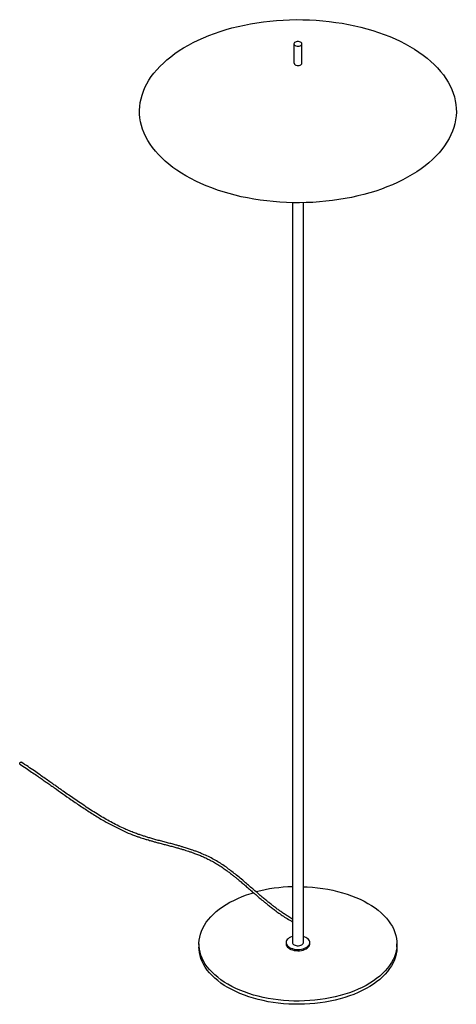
# Paper-space layout '_Isométrica' of a CAD drawing. Header units: millimetres. Extents: x -351 to 200, y -1126 to 115.
import ezdxf

# ---------------------------------------------------------------- set-up
doc = ezdxf.new("R2010")
doc.units = ezdxf.units.MM

psp = doc.layouts.new('_Isométrica')

# ---------------------------------------------------------------- linework, layer by layer
at = {"color": 7, "linetype": 'Continuous', "lineweight": 25}
for p, q in [((-5, 84.9), (-5, 60.5)), ((5, 60.5), (5, 84.9)), ((-7, -115.4), (-7, -1048.5)), ((7, -1048.5), (7, -115.4)), ((-125, -1050.1), (-125, -1054.2)), ((-15, -1048.5), (-15, -1050.1)), ((15, -1050.1), (15, -1048.5)), ((125, -1054.2), (125, -1050.1))]:
    psp.add_line(p, q, dxfattribs=at)
at = {"color": 7, "linetype": 'Continuous', "lineweight": 25, "flags": 128}
for points in [[(141.4, 81.6), (147.2, 78.2), (152.8, 74.5), (158, 70.8), (163, 66.9), (167.7, 62.9), (172.1, 58.8), (176.3, 54.6), (180.1, 50.3), (183.6, 45.9), (186.7, 41.4), (189.6, 36.8), (192.1, 32.2), (194.2, 27.5), (196.1, 22.8), (197.5, 18.1), (198.7, 13.3), (199.5, 8.5), (199.9, 3.6), (200, -1.2), (199.7, -6), (199.1, -10.9), (198.1, -15.7), (196.8, -20.4), (195.2, -25.2), (193.2, -29.9), (190.8, -34.5), (188.2, -39.1), (185.2, -43.6), (181.8, -48.1), (178.2, -52.4), (174.2, -56.7), (170, -60.8), (165.4, -64.9), (160.6, -68.8), (155.4, -72.7), (150, -76.4), (144.4, -79.9), (138.4, -83.3), (132.3, -86.6), (125.9, -89.7), (119.2, -92.7), (112.4, -95.5), (105.4, -98.1), (98.2, -100.6), (90.8, -102.9), (83.3, -105), (75.6, -106.9), (67.7, -108.6), (59.8, -110.2), (51.8, -111.5), (43.6, -112.7), (35.4, -113.6), (27.1, -114.4), (18.8, -114.9), (10.5, -115.3), (2.1, -115.5), (-6.3, -115.4), (-14.6, -115.1), (-23, -114.7), (-31.3, -114), (-39.5, -113.2), (-47.7, -112.1), (-55.8, -110.9), (-63.8, -109.4), (-71.7, -107.8), (-79.4, -106), (-87, -103.9), (-94.5, -101.8), (-101.8, -99.4), (-108.9, -96.8), (-115.9, -94.1), (-122.6, -91.2), (-129.1, -88.2), (-135.4, -85), (-141.4, -81.6), (-147.2, -78.2), (-152.8, -74.5), (-158, -70.8), (-163, -66.9), (-167.7, -62.9), (-172.1, -58.8), (-176.3, -54.6), (-180.1, -50.3), (-183.6, -45.9), (-186.7, -41.4), (-189.6, -36.8), (-192.1, -32.2), (-194.2, -27.5), (-196.1, -22.8), (-197.5, -18.1), (-198.7, -13.3), (-199.5, -8.5), (-199.9, -3.6), (-200, 1.2), (-199.7, 6), (-199.1, 10.9), (-198.1, 15.7), (-196.8, 20.4), (-195.2, 25.2), (-193.2, 29.9), (-190.8, 34.5), (-188.2, 39.1), (-185.2, 43.6), (-181.8, 48.1), (-178.2, 52.4), (-174.2, 56.7), (-170, 60.8), (-165.4, 64.9), (-160.6, 68.8), (-155.4, 72.7), (-150, 76.4), (-144.4, 79.9), (-138.4, 83.3), (-132.3, 86.6), (-125.9, 89.7), (-119.2, 92.7), (-112.4, 95.5), (-105.4, 98.1), (-98.2, 100.6), (-90.8, 102.9), (-83.3, 105), (-75.6, 106.9), (-67.7, 108.6), (-59.8, 110.2), (-51.8, 111.5), (-43.6, 112.7), (-35.4, 113.6), (-27.1, 114.4), (-18.8, 114.9), (-10.5, 115.3), (-2.1, 115.5), (6.3, 115.4), (14.6, 115.1), (23, 114.7), (31.3, 114), (39.5, 113.2), (47.7, 112.1), (55.8, 110.9), (63.8, 109.4), (71.7, 107.8), (79.4, 106), (87, 103.9), (94.5, 101.8), (101.8, 99.4), (108.9, 96.8), (115.9, 94.1), (122.6, 91.2), (129.1, 88.2), (135.4, 85), (141.4, 81.6)], [(-3.5, 82.9), (-2.5, 82.4), (-1.2, 82.1), (0.2, 82), (1.5, 82.2), (2.7, 82.5), (3.8, 83), (4.5, 83.7), (4.9, 84.4), (5, 85.2), (4.7, 86), (4, 86.7), (3, 87.2), (1.8, 87.6), (0.5, 87.8), (-0.8, 87.8), (-2.1, 87.5), (-3.3, 87.1), (-4.2, 86.5), (-4.8, 85.8), (-5, 85), (-4.9, 84.2), (-4.4, 83.5), (-3.5, 82.9)], [(-3.5, 58.4), (-2.5, 57.9), (-1.2, 57.6), (0.2, 57.5), (1.5, 57.7), (2.7, 58), (3.8, 58.5), (4.5, 59.2), (4.9, 59.9), (5, 60.4)], [(-351.2, -823.4), (-351.4, -823.1), (-351.4, -822.7), (-351.3, -822.2), (-351.1, -821.7), (-350.7, -821.3), (-350.3, -820.9), (-349.9, -820.8), (-349.6, -820.8), (-349.5, -820.9)], [(7, -978), (11.6, -978.2), (18.2, -978.7), (24.8, -979.4), (31.3, -980.2), (37.7, -981.3), (44, -982.5), (50.1, -984), (56.2, -985.6), (62, -987.4), (67.7, -989.4), (73.2, -991.6), (78.5, -993.9), (83.6, -996.4), (88.4, -999.1)], [(88.4, -999.1), (93, -1001.9), (97.3, -1004.8), (101.3, -1007.8), (105.1, -1011), (108.5, -1014.3), (111.7, -1017.7), (114.5, -1021.1), (117, -1024.7), (119.2, -1028.3), (121, -1032), (122.5, -1035.8), (123.7, -1039.6), (124.5, -1043.4), (124.9, -1047.2), (125, -1051.1), (124.7, -1054.9), (124.1, -1058.7), (123.1, -1062.5), (121.8, -1066.3), (120.1, -1070), (118.1, -1073.7), (115.8, -1077.3), (113.1, -1080.8), (110.1, -1084.2), (106.8, -1087.5), (103.2, -1090.8), (99.3, -1093.9), (95.2, -1096.9), (90.7, -1099.7), (86, -1102.5), (81.1, -1105), (75.9, -1107.4), (70.5, -1109.7), (64.9, -1111.8), (59.1, -1113.7), (53.2, -1115.4), (47.1, -1116.9), (40.8, -1118.3), (34.5, -1119.4), (28, -1120.4), (21.5, -1121.2), (14.9, -1121.7), (8.3, -1122.1), (1.7, -1122.2), (-5, -1122.2), (-11.6, -1121.9), (-18.2, -1121.5), (-24.8, -1120.8), (-31.3, -1120), (-37.7, -1118.9), (-44, -1117.6), (-50.1, -1116.2), (-56.2, -1114.6), (-62, -1112.7), (-67.7, -1110.7), (-73.2, -1108.6), (-78.5, -1106.2), (-83.6, -1103.8), (-88.4, -1101.1), (-93, -1098.3), (-97.3, -1095.4), (-101.3, -1092.3), (-105.1, -1089.2), (-108.5, -1085.9), (-111.7, -1082.5), (-114.5, -1079), (-117, -1075.5), (-119.2, -1071.8), (-121, -1068.1), (-122.5, -1064.4), (-123.7, -1060.6), (-124.5, -1056.8), (-124.9, -1053), (-125, -1049.1), (-124.7, -1045.3), (-124.1, -1041.5), (-123.1, -1037.7), (-121.8, -1033.9), (-120.1, -1030.2), (-118.1, -1026.5), (-115.8, -1022.9), (-113.1, -1019.4), (-110.1, -1016), (-106.8, -1012.6), (-103.2, -1009.4), (-99.3, -1006.3), (-95.2, -1003.3), (-90.7, -1000.4), (-86, -997.7), (-81.1, -995.2), (-75.9, -992.7), (-70.5, -990.5), (-64.9, -988.4), (-59.1, -986.5), (-56.1, -985.6)], [(-7, -1040.8), (-7.4, -1040.9), (-9.3, -1041.7), (-11, -1042.6), (-12.4, -1043.6), (-13.6, -1044.8), (-14.4, -1046), (-14.9, -1047.3), (-15, -1048.6), (-14.8, -1049.9), (-14.2, -1051.2), (-13.3, -1052.4), (-12.1, -1053.6), (-10.6, -1054.6)], [(-10.6, -1054.6), (-8.9, -1055.4), (-6.9, -1056.1), (-4.8, -1056.7), (-2.6, -1057), (-0.3, -1057.1), (2, -1057), (4.3, -1056.8), (6.4, -1056.3), (8.4, -1055.6), (10.2, -1054.8), (11.8, -1053.8), (13, -1052.7), (14, -1051.5), (14.7, -1050.3), (15, -1049), (14.9, -1047.6), (14.5, -1046.3), (13.8, -1045.1), (12.7, -1043.9), (11.4, -1042.8), (9.8, -1041.9), (7.9, -1041.1), (7, -1040.8)], [(125, -1054.2), (125, -1055.1), (124.7, -1059), (124.1, -1062.8), (123.1, -1066.6), (121.8, -1070.4), (120.1, -1074.1), (118.1, -1077.7), (115.8, -1081.3), (113.1, -1084.9), (110.1, -1088.3), (106.8, -1091.6), (103.2, -1094.9), (99.3, -1098), (95.2, -1101), (90.7, -1103.8), (86, -1106.5), (81.1, -1109.1), (75.9, -1111.5), (70.5, -1113.8), (64.9, -1115.8), (59.1, -1117.8), (53.2, -1119.5), (47.1, -1121), (40.8, -1122.4), (34.5, -1123.5), (28, -1124.5), (21.5, -1125.3), (14.9, -1125.8), (8.3, -1126.2), (1.7, -1126.3), (-5, -1126.3), (-11.6, -1126), (-18.2, -1125.6), (-24.8, -1124.9), (-31.3, -1124), (-37.7, -1123), (-44, -1121.7), (-50.1, -1120.3), (-56.2, -1118.6), (-62, -1116.8), (-67.7, -1114.8), (-73.2, -1112.7), (-78.5, -1110.3), (-83.6, -1107.8), (-88.4, -1105.2), (-93, -1102.4), (-97.3, -1099.5), (-101.3, -1096.4), (-105.1, -1093.3), (-108.5, -1090), (-111.7, -1086.6), (-114.5, -1083.1), (-117, -1079.6), (-119.2, -1075.9), (-121, -1072.2), (-122.5, -1068.5), (-123.7, -1064.7), (-124.5, -1060.9), (-124.9, -1057.1), (-125, -1054.2)], [(-15, -1050.1), (-15, -1050.3), (-14.8, -1051.6), (-14.2, -1052.9), (-13.3, -1054.1), (-12.1, -1055.2), (-10.6, -1056.2)], [(-10.6, -1056.2), (-8.9, -1057.1), (-6.9, -1057.8), (-4.8, -1058.3), (-2.6, -1058.6), (-0.3, -1058.7), (2, -1058.7), (4.3, -1058.4), (6.4, -1057.9), (8.4, -1057.3), (10.2, -1056.4), (11.8, -1055.5), (13, -1054.4), (14, -1053.2), (14.7, -1051.9), (15, -1050.6), (15, -1050.1)], [(-4.9, -1051.3), (-3.7, -1051.9), (-2.3, -1052.3), (-0.8, -1052.5), (0.8, -1052.5), (2.3, -1052.3), (3.7, -1051.9), (4.9, -1051.3), (5.9, -1050.6), (6.6, -1049.8), (7, -1048.9), (7, -1048.5)]]:
    psp.add_lwpolyline(points, dxfattribs=at)
at = {"color": 7, "linetype": 'Continuous', "lineweight": 25}
for centre, radius, start, end in [((-2.5, 60.7), 2.49, 185.3828, 245.9373), ((-1, -1181), 203.1, 91.7052, 104.7343), ((-3.6, -1048.2), 3.44, 184.9193, 246.4008)]:
    psp.add_arc(centre, radius, start, end, dxfattribs=at)
for points, knots in [([(-351.2, -823.4), (-348.6, -825.1), (-343.6, -828.4), (-336.5, -833.2), (-330.2, -837.6), (-324.4, -841.5), (-319.4, -845.1), (-315, -848.2), (-311.1, -850.9), (-305.2, -855), (-297, -860.8), (-285.6, -868.8), (-273.3, -877.2), (-260.3, -885.7), (-248.2, -893.1), (-237.2, -899.3), (-227.1, -904.5), (-216.8, -909.3), (-208.4, -912.7), (-202.2, -914.9), (-198.5, -916.2), (-195.4, -917.1), (-192.8, -917.9), (-190.2, -918.7), (-187.2, -919.6), (-183.5, -920.7), (-179.1, -921.9), (-174.2, -923.2), (-168.9, -924.6), (-163.5, -926), (-158.2, -927.4), (-153.1, -928.8), (-148.7, -930), (-144.9, -931.2), (-141.5, -932.2), (-138.1, -933.3), (-134.4, -934.6), (-130.3, -936), (-125.6, -937.8), (-120.5, -939.9), (-115.1, -942.4), (-109.6, -945.2), (-104.1, -948.2), (-98.5, -951.6), (-93.2, -955.3), (-88.4, -958.8), (-84.3, -961.9), (-80.9, -964.6), (-77.6, -967.3), (-73.8, -970.4), (-69.5, -974), (-64.8, -978.1), (-60, -982.2), (-55.5, -986.1), (-51.8, -989.3), (-48.9, -991.8), (-46.4, -993.9), (-43.7, -996.2), (-40.5, -998.8), (-36.7, -1001.8), (-32.4, -1005.1), (-27.7, -1008.7), (-22.5, -1012.5), (-16.6, -1016.4), (-11.4, -1019.7), (-8.1, -1021.5), (-7, -1022.2)], [0, 0, 0, 0, 0.0224578, 0.0428227, 0.061187, 0.0776273, 0.0922072, 0.1049791, 0.1159863, 0.1255626, 0.155793, 0.1869933, 0.2244943, 0.2619842, 0.2994127, 0.3277061, 0.3566218, 0.3863261, 0.4170313, 0.4293508, 0.4403529, 0.4493574, 0.4563385, 0.4633709, 0.4723382, 0.4832532, 0.4958155, 0.5114083, 0.5272185, 0.5432237, 0.5594001, 0.5747129, 0.5880868, 0.5989297, 0.6083429, 0.6182644, 0.6290579, 0.6407009, 0.6546676, 0.669629, 0.6854472, 0.7013706, 0.7172692, 0.7331697, 0.7490938, 0.7636154, 0.7748557, 0.7844172, 0.7934768, 0.8043989, 0.8172814, 0.8318321, 0.8462695, 0.8595313, 0.8715923, 0.8789541, 0.8858088, 0.8935632, 0.9029126, 0.9138872, 0.9265263, 0.9400154, 0.9550925, 0.9718428, 0.9903861, 1, 1, 1, 1]), ([(-7, -1018.8), (-7.2, -1018.7), (-9.1, -1017.6), (-12.5, -1015.5), (-17.1, -1012.5), (-21.3, -1009.6), (-25.2, -1006.8), (-28.8, -1004.2), (-32, -1001.7), (-34.5, -999.7), (-37.1, -997.7), (-40.1, -995.2), (-44.2, -991.8), (-49, -987.7), (-54.3, -983.2), (-59.7, -978.6), (-64.8, -974.1), (-70.2, -969.5), (-75.8, -964.8), (-81.8, -960.1), (-87.6, -955.6), (-93.4, -951.4), (-99.7, -947.3), (-106.3, -943.5), (-113.2, -940), (-119.3, -937.2), (-124.6, -935), (-128.8, -933.4), (-132.5, -932.1), (-135.5, -931), (-138.1, -930.1), (-140.8, -929.3), (-144, -928.3), (-147.8, -927.2), (-151.9, -926), (-156.6, -924.7), (-161.9, -923.3), (-167.6, -921.8), (-173.4, -920.3), (-179.1, -918.8), (-184.4, -917.3), (-189.3, -915.9), (-193.7, -914.5), (-198.1, -913.1), (-202.8, -911.5), (-208.2, -909.5), (-214.1, -907.1), (-220.9, -904.1), (-228.3, -900.6), (-236.3, -896.4), (-244, -892), (-251.8, -887.4), (-259.5, -882.6), (-267.3, -877.5), (-275, -872.4), (-282.4, -867.3), (-289.5, -862.4), (-295.2, -858.4), (-299.8, -855.2), (-303.8, -852.4), (-308.3, -849.2), (-313.6, -845.5), (-319.4, -841.4), (-326, -836.8), (-333.1, -831.8), (-341.1, -826.4), (-346.6, -822.8), (-349.5, -820.9)], [0, 0, 0, 0, 0.001487, 0.016383, 0.02978, 0.041757, 0.052372, 0.063788, 0.073202, 0.080654, 0.086173, 0.095651, 0.107617, 0.122045, 0.138514, 0.15455, 0.169732, 0.184078, 0.202551, 0.21987, 0.236168, 0.253259, 0.271034, 0.290317, 0.310205, 0.33042, 0.343302, 0.356013, 0.366918, 0.375747, 0.382559, 0.390041, 0.399484, 0.410902, 0.423442, 0.436183, 0.453153, 0.470425, 0.487744, 0.505258, 0.521168, 0.535495, 0.548513, 0.560552, 0.574138, 0.590193, 0.60822, 0.625841, 0.649774, 0.672424, 0.694765, 0.71712, 0.739515, 0.7619, 0.784304, 0.806171, 0.826693, 0.845915, 0.855483, 0.86687, 0.880112, 0.895256, 0.912357, 0.931123, 0.95192, 0.974842, 1, 1, 1, 1])]:
    psp.add_open_spline(points, degree=3, knots=knots, dxfattribs=at)

doc.saveas('drawing.dxf')
